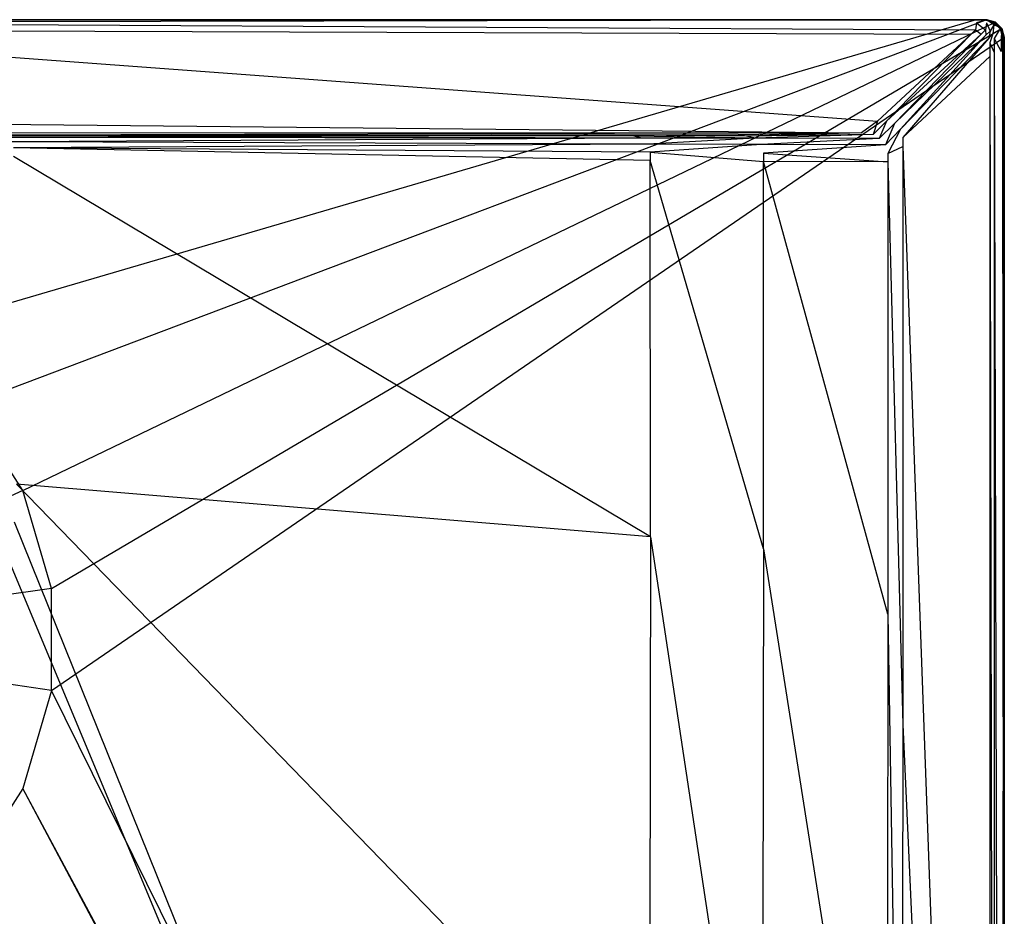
# Model space of a CAD drawing. Extents: x 0 to 0.9, y -0.9 to 0.
# Tile 7 of 7: x 0.561 to 0.9, y -0.308 to 0. Entities that reach past the tile are written whole.
import ezdxf

# ---------------------------------------------------------------- set-up
doc = ezdxf.new("R2010")
doc.units = 0
doc.layers.add('L1_WANNE_N_UDA9090ARA115V___0__', color=7, linetype='CONTINUOUS')

msp = doc.modelspace()

# ---------------------------------------------------------------- linework, layer by layer
at = {"layer": 'L1_WANNE_N_UDA9090ARA115V___0__', "color": 8}
for points, invisible_edges in [([(0.45, 0, 0.00238), (0.890241, 0, 0.000587), (0.45, 0, 0.000587), (0.45, 0, 0.00238)], 13), ([(0.890241, 0, 0.000587), (0.45, 0, 0.00238), (0.890264, 0, 0.002422), (0.890241, 0, 0.000587)], 14), ([(0.45, 0, 0.000587), (0.889601, -0.00017, 0.000587), (0.45, -0.000161, 0.000587), (0.45, 0, 0.000587)], 13), ([(0.889601, -0.00017, 0.000587), (0.45, 0, 0.000587), (0.890241, 0, 0.000587), (0.889601, -0.00017, 0.000587)], 14), ([(0.45, 0, 0.010307), (0.890264, 0, 0.002422), (0.45, 0, 0.00238), (0.45, 0, 0.010307)], 13), ([(0.890264, 0, 0.002422), (0.45, 0, 0.010307), (0.890556, 0, 0.01089), (0.890264, 0, 0.002422)], 14), ([(0.45, -0.001026, 0.014095), (0.890592, 0, 0.011911), (0.45, 0, 0.011911), (0.45, -0.001026, 0.014095)], 13), ([(0.890592, 0, 0.011911), (0.45, -0.001026, 0.014095), (0.890456, -0.001038, 0.014095), (0.890592, 0, 0.011911)], 14), ([(0.45, 0, 0.011911), (0.890556, 0, 0.01089), (0.45, 0, 0.010307), (0.45, 0, 0.011911)], 13), ([(0.890556, 0, 0.01089), (0.45, 0, 0.011911), (0.890592, 0, 0.011911), (0.890556, 0, 0.01089)], 14), ([(0.890241, 0, 0.000587), (0.893404, -0.000197, 0.000587), (0.889601, -0.00017, 0.000587), (0.890241, 0, 0.000587)], 13), ([(0.890264, 0, 0.002422), (0.893992, 0, 0.000587), (0.890241, 0, 0.000587), (0.890264, 0, 0.002422)], 13), ([(0.893404, -0.000197, 0.000587), (0.890241, 0, 0.000587), (0.893992, 0, 0.000587), (0.893404, -0.000197, 0.000587)], 14), ([(0.893992, 0, 0.000587), (0.890264, 0, 0.002422), (0.893992, 0, 0.002423), (0.893992, 0, 0.000587)], 14), ([(0.890556, 0, 0.01089), (0.893992, 0, 0.002423), (0.890264, 0, 0.002422), (0.890556, 0, 0.01089)], 13), ([(0.890456, -0.001038, 0.014095), (0.893992, 0, 0.011911), (0.890592, 0, 0.011911), (0.890456, -0.001038, 0.014095)], 13), ([(0.893992, 0, 0.011911), (0.890456, -0.001038, 0.014095), (0.893856, -0.001038, 0.014095), (0.893992, 0, 0.011911)], 14), ([(0.893992, 0, 0.002423), (0.890556, 0, 0.01089), (0.893992, 0, 0.010895), (0.893992, 0, 0.002423)], 14), ([(0.890592, 0, 0.011911), (0.893992, 0, 0.010895), (0.890556, 0, 0.01089), (0.890592, 0, 0.011911)], 13), ([(0.893992, 0, 0.010895), (0.890592, 0, 0.011911), (0.893992, 0, 0.011911), (0.893992, 0, 0.010895)], 14), ([(0.893992, 0, 0.000587), (0.89645, -0.001041, 0.000587), (0.893404, -0.000197, 0.000587), (0.893992, 0, 0.000587)], 13), ([(0.89644, -0.001767, 0.014095), (0.893992, 0, 0.011911), (0.893856, -0.001038, 0.014095), (0.89644, -0.001767, 0.014095)], 14), ([(0.893992, 0, 0.010895), (0.896996, -0.000804, 0.002423), (0.893992, 0, 0.002423), (0.893992, 0, 0.010895)], 13), ([(0.896996, -0.000804, 0.002423), (0.893992, 0, 0.010895), (0.896996, -0.000804, 0.010895), (0.896996, -0.000804, 0.002423)], 14), ([(0.89645, -0.001041, 0.000587), (0.893992, 0, 0.000587), (0.896996, -0.000804, 0.000587), (0.89645, -0.001041, 0.000587)], 14), ([(0.893992, 0, 0.011911), (0.896996, -0.000804, 0.010895), (0.893992, 0, 0.010895), (0.893992, 0, 0.011911)], 13), ([(0.896996, -0.000804, 0.010895), (0.893992, 0, 0.011911), (0.896996, -0.000804, 0.011911), (0.896996, -0.000804, 0.010895)], 14), ([(0.89644, -0.001767, 0.014095), (0.896996, -0.000804, 0.011911), (0.893992, 0, 0.011911), (0.89644, -0.001767, 0.014095)], 14), ([(0.893992, 0, 0.002423), (0.896996, -0.000804, 0.000587), (0.893992, 0, 0.000587), (0.893992, 0, 0.002423)], 13), ([(0.896996, -0.000804, 0.000587), (0.893992, 0, 0.002423), (0.896996, -0.000804, 0.002423), (0.896996, -0.000804, 0.000587)], 14), ([(0.484774, -0.094893, 0.000587), (0.45, -0.000161, 0.000587), (0.889601, -0.00017, 0.000587), (0.484774, -0.094893, 0.000587)], 14), ([(0.890134, -0.003502, 0.015), (0.45, -0.001026, 0.014095), (0.45, -0.003502, 0.015), (0.890134, -0.003502, 0.015)], 13), ([(0.45, -0.001026, 0.014095), (0.890134, -0.003502, 0.015), (0.890456, -0.001038, 0.014095), (0.45, -0.001026, 0.014095)], 14), ([(0.889601, -0.00017, 0.000587), (0.51673, -0.109477, 0.000587), (0.484774, -0.094893, 0.000587), (0.889601, -0.00017, 0.000587)], 13), ([(0.51673, -0.109477, 0.000587), (0.889601, -0.00017, 0.000587), (0.893404, -0.000197, 0.000587), (0.51673, -0.109477, 0.000587)], 14), ([(0.893404, -0.000197, 0.000587), (0.54328, -0.132466, 0.000587), (0.51673, -0.109477, 0.000587), (0.893404, -0.000197, 0.000587)], 13), ([(0.54328, -0.132466, 0.000587), (0.893404, -0.000197, 0.000587), (0.89645, -0.001041, 0.000587), (0.54328, -0.132466, 0.000587)], 14), ([(0.89645, -0.001041, 0.000587), (0.562274, -0.161999, 0.000587), (0.54328, -0.132466, 0.000587), (0.89645, -0.001041, 0.000587)], 13), ([(0.562274, -0.161999, 0.000587), (0.89645, -0.001041, 0.000587), (0.898679, -0.003287, 0.000587), (0.562274, -0.161999, 0.000587)], 14), ([(0.898679, -0.003287, 0.000587), (0.572171, -0.195682, 0.000587), (0.562274, -0.161999, 0.000587), (0.898679, -0.003287, 0.000587)], 13), ([(0.572171, -0.195682, 0.000587), (0.898679, -0.003287, 0.000587), (0.8995, -0.006344, 0.000587), (0.572171, -0.195682, 0.000587)], 14), ([(0.893531, -0.003502, 0.015), (0.890456, -0.001038, 0.014095), (0.890134, -0.003502, 0.015), (0.893531, -0.003502, 0.015)], 13), ([(0.890456, -0.001038, 0.014095), (0.893531, -0.003502, 0.015), (0.893856, -0.001038, 0.014095), (0.890456, -0.001038, 0.014095)], 14), ([(0.895182, -0.003944, 0.015), (0.893856, -0.001038, 0.014095), (0.893531, -0.003502, 0.015), (0.895182, -0.003944, 0.015)], 13), ([(0.893856, -0.001038, 0.014095), (0.895182, -0.003944, 0.015), (0.89644, -0.001767, 0.014095), (0.893856, -0.001038, 0.014095)], 14), ([(0.896053, -0.004814, 0.015), (0.89644, -0.001767, 0.014095), (0.895182, -0.003944, 0.015), (0.896053, -0.004814, 0.015)], 13), ([(0.89644, -0.001767, 0.014095), (0.896053, -0.004814, 0.015), (0.898231, -0.003558, 0.014095), (0.89644, -0.001767, 0.014095)], 14), ([(0.89644, -0.001767, 0.014095), (0.899195, -0.003002, 0.011911), (0.896996, -0.000804, 0.011911), (0.89644, -0.001767, 0.014095)], 13), ([(0.899195, -0.003002, 0.011911), (0.89644, -0.001767, 0.014095), (0.898231, -0.003558, 0.014095), (0.899195, -0.003002, 0.011911)], 14), ([(0.896996, -0.000804, 0.000587), (0.898679, -0.003287, 0.000587), (0.89645, -0.001041, 0.000587), (0.896996, -0.000804, 0.000587)], 13), ([(0.896996, -0.000804, 0.010895), (0.899195, -0.003002, 0.002423), (0.896996, -0.000804, 0.002423), (0.896996, -0.000804, 0.010895)], 13), ([(0.899195, -0.003002, 0.002423), (0.896996, -0.000804, 0.010895), (0.899195, -0.003002, 0.010895), (0.899195, -0.003002, 0.002423)], 14), ([(0.898679, -0.003287, 0.000587), (0.896996, -0.000804, 0.000587), (0.899195, -0.003002, 0.000587), (0.898679, -0.003287, 0.000587)], 14), ([(0.896996, -0.000804, 0.011911), (0.899195, -0.003002, 0.010895), (0.896996, -0.000804, 0.010895), (0.896996, -0.000804, 0.011911)], 13), ([(0.899195, -0.003002, 0.010895), (0.896996, -0.000804, 0.011911), (0.899195, -0.003002, 0.011911), (0.899195, -0.003002, 0.010895)], 14), ([(0.896996, -0.000804, 0.002423), (0.899195, -0.003002, 0.000587), (0.896996, -0.000804, 0.000587), (0.896996, -0.000804, 0.002423)], 13), ([(0.899195, -0.003002, 0.000587), (0.896996, -0.000804, 0.002423), (0.899195, -0.003002, 0.002423), (0.899195, -0.003002, 0.000587)], 14), ([(0.899195, -0.003002, 0.011911), (0.898231, -0.003558, 0.014095), (0.898961, -0.00614, 0.014095), (0.899195, -0.003002, 0.011911)], 14), ([(0.899195, -0.003002, 0.000587), (0.8995, -0.006344, 0.000587), (0.898679, -0.003287, 0.000587), (0.899195, -0.003002, 0.000587)], 13), ([(0.899195, -0.003002, 0.011911), (0.898961, -0.00614, 0.014095), (0.9, -0.006003, 0.011911), (0.899195, -0.003002, 0.011911)], 14), ([(0.9, -0.006003, 0.002423), (0.899195, -0.003002, 0.010895), (0.9, -0.006003, 0.010895), (0.9, -0.006003, 0.002423)], 13), ([(0.899195, -0.003002, 0.010895), (0.9, -0.006003, 0.002423), (0.899195, -0.003002, 0.002423), (0.899195, -0.003002, 0.010895)], 14), ([(0.8995, -0.006344, 0.000587), (0.899195, -0.003002, 0.000587), (0.9, -0.006003, 0.000587), (0.8995, -0.006344, 0.000587)], 14), ([(0.9, -0.006003, 0.010895), (0.899195, -0.003002, 0.011911), (0.9, -0.006003, 0.011911), (0.9, -0.006003, 0.010895)], 13), ([(0.899195, -0.003002, 0.011911), (0.9, -0.006003, 0.010895), (0.899195, -0.003002, 0.010895), (0.899195, -0.003002, 0.011911)], 14), ([(0.899195, -0.003002, 0.000587), (0.9, -0.006003, 0.002423), (0.9, -0.006003, 0.000587), (0.899195, -0.003002, 0.000587)], 13), ([(0.9, -0.006003, 0.002423), (0.899195, -0.003002, 0.000587), (0.899195, -0.003002, 0.002423), (0.9, -0.006003, 0.002423)], 14), ([(0.888608, -0.004922, 0.015), (0.45, -0.003502, 0.015), (0.45, -0.004922, 0.015), (0.888608, -0.004922, 0.015)], 13), ([(0.45, -0.003502, 0.015), (0.888608, -0.004922, 0.015), (0.890134, -0.003502, 0.015), (0.45, -0.003502, 0.015)], 14), ([(0.856337, -0.03495, 0.015), (0.45, -0.004922, 0.015), (0.45, -0.03495, 0.015), (0.856337, -0.03495, 0.015)], 13), ([(0.45, -0.004922, 0.015), (0.856337, -0.03495, 0.015), (0.888608, -0.004922, 0.015), (0.45, -0.004922, 0.015)], 14), ([(0.8995, -0.006344, 0.000587), (0.572171, -0.230788, 0.000587), (0.572171, -0.195682, 0.000587), (0.8995, -0.006344, 0.000587)], 13), ([(0.572171, -0.230788, 0.000587), (0.8995, -0.006344, 0.000587), (0.8995, -0.011183, 0.000587), (0.572171, -0.230788, 0.000587)], 14), ([(0.85944, -0.03495, 0.015), (0.888608, -0.004922, 0.015), (0.856337, -0.03495, 0.015), (0.85944, -0.03495, 0.015)], 13), ([(0.888608, -0.004922, 0.015), (0.85944, -0.03495, 0.015), (0.891992, -0.004922, 0.015), (0.888608, -0.004922, 0.015)], 14), ([(0.862256, -0.035704, 0.015), (0.891992, -0.004922, 0.015), (0.85944, -0.03495, 0.015), (0.862256, -0.035704, 0.015)], 13), ([(0.891992, -0.004922, 0.015), (0.862256, -0.035704, 0.015), (0.893696, -0.005378, 0.015), (0.891992, -0.004922, 0.015)], 14), ([(0.86427, -0.037717, 0.015), (0.893696, -0.005378, 0.015), (0.862256, -0.035704, 0.015), (0.86427, -0.037717, 0.015)], 13), ([(0.893696, -0.005378, 0.015), (0.86427, -0.037717, 0.015), (0.894618, -0.0063, 0.015), (0.893696, -0.005378, 0.015)], 14), ([(0.865025, -0.040531, 0.015), (0.894618, -0.0063, 0.015), (0.86427, -0.037717, 0.015), (0.865025, -0.040531, 0.015)], 13), ([(0.894618, -0.0063, 0.015), (0.865025, -0.040531, 0.015), (0.895075, -0.008002, 0.015), (0.894618, -0.0063, 0.015)], 14), ([(0.891992, -0.004922, 0.015), (0.890134, -0.003502, 0.015), (0.888608, -0.004922, 0.015), (0.891992, -0.004922, 0.015)], 13), ([(0.890134, -0.003502, 0.015), (0.891992, -0.004922, 0.015), (0.893531, -0.003502, 0.015), (0.890134, -0.003502, 0.015)], 14), ([(0.893696, -0.005378, 0.015), (0.893531, -0.003502, 0.015), (0.891992, -0.004922, 0.015), (0.893696, -0.005378, 0.015)], 13), ([(0.893531, -0.003502, 0.015), (0.893696, -0.005378, 0.015), (0.895182, -0.003944, 0.015), (0.893531, -0.003502, 0.015)], 14), ([(0.894618, -0.0063, 0.015), (0.895182, -0.003944, 0.015), (0.893696, -0.005378, 0.015), (0.894618, -0.0063, 0.015)], 13), ([(0.895182, -0.003944, 0.015), (0.894618, -0.0063, 0.015), (0.896053, -0.004814, 0.015), (0.895182, -0.003944, 0.015)], 14), ([(0.895075, -0.008002, 0.015), (0.896053, -0.004814, 0.015), (0.894618, -0.0063, 0.015), (0.895075, -0.008002, 0.015)], 13), ([(0.896053, -0.004814, 0.015), (0.895075, -0.008002, 0.015), (0.896496, -0.006464, 0.015), (0.896053, -0.004814, 0.015)], 14), ([(0.895075, -0.008002, 0.015), (0.896496, -0.011243, 0.015), (0.896496, -0.006464, 0.015), (0.895075, -0.008002, 0.015)], 14), ([(0.896496, -0.006464, 0.015), (0.898231, -0.003558, 0.014095), (0.896053, -0.004814, 0.015), (0.896496, -0.006464, 0.015)], 13), ([(0.898231, -0.003558, 0.014095), (0.896496, -0.006464, 0.015), (0.898961, -0.00614, 0.014095), (0.898231, -0.003558, 0.014095)], 14), ([(0.896496, -0.006464, 0.015), (0.898961, -0.010922, 0.014095), (0.898961, -0.00614, 0.014095), (0.896496, -0.006464, 0.015)], 14), ([(0.898961, -0.010922, 0.014095), (0.896496, -0.006464, 0.015), (0.896496, -0.011243, 0.015), (0.898961, -0.010922, 0.014095)], 13), ([(0.898961, -0.00614, 0.014095), (0.9, -0.010787, 0.011911), (0.9, -0.006003, 0.011911), (0.898961, -0.00614, 0.014095)], 14), ([(0.9, -0.010787, 0.011911), (0.898961, -0.00614, 0.014095), (0.898961, -0.010922, 0.014095), (0.9, -0.010787, 0.011911)], 13), ([(0.9, -0.006003, 0.000587), (0.8995, -0.011183, 0.000587), (0.8995, -0.006344, 0.000587), (0.9, -0.006003, 0.000587)], 13), ([(0.8995, -0.011183, 0.000587), (0.9, -0.006003, 0.000587), (0.9, -0.010787, 0.000587), (0.8995, -0.011183, 0.000587)], 14), ([(0.9, -0.006003, 0.000587), (0.9, -0.010787, 0.002423), (0.9, -0.010787, 0.000587), (0.9, -0.006003, 0.000587)], 13), ([(0.9, -0.010787, 0.002423), (0.9, -0.006003, 0.000587), (0.9, -0.006003, 0.002423), (0.9, -0.010787, 0.002423)], 14), ([(0.9, -0.010787, 0.002423), (0.9, -0.006003, 0.010895), (0.9, -0.010787, 0.010895), (0.9, -0.010787, 0.002423)], 13), ([(0.9, -0.006003, 0.010895), (0.9, -0.010787, 0.002423), (0.9, -0.006003, 0.002423), (0.9, -0.006003, 0.010895)], 14), ([(0.9, -0.010787, 0.010895), (0.9, -0.006003, 0.011911), (0.9, -0.010787, 0.011911), (0.9, -0.010787, 0.010895)], 13), ([(0.9, -0.006003, 0.011911), (0.9, -0.010787, 0.010895), (0.9, -0.006003, 0.010895), (0.9, -0.006003, 0.011911)], 14), ([(0.865025, -0.040531, 0.015), (0.895075, -0.012622, 0.015), (0.895075, -0.008002, 0.015), (0.865025, -0.040531, 0.015)], 14), ([(0.896496, -0.011243, 0.015), (0.895075, -0.008002, 0.015), (0.895075, -0.012622, 0.015), (0.896496, -0.011243, 0.015)], 13), ([(0.899482, -0.893045, 0.000587), (0.572171, -0.230788, 0.000587), (0.8995, -0.011183, 0.000587), (0.899482, -0.893045, 0.000587)], 14), ([(0.865025, -0.043637, 0.015), (0.895075, -0.868849, 0.015), (0.895075, -0.012622, 0.015), (0.865025, -0.043637, 0.015)], 14), ([(0.895075, -0.012622, 0.015), (0.865025, -0.040531, 0.015), (0.865025, -0.043637, 0.015), (0.895075, -0.012622, 0.015)], 13), ([(0.895075, -0.012622, 0.015), (0.896496, -0.893536, 0.015), (0.896496, -0.011243, 0.015), (0.895075, -0.012622, 0.015)], 14), ([(0.896496, -0.893536, 0.015), (0.895075, -0.012622, 0.015), (0.895075, -0.868849, 0.015), (0.896496, -0.893536, 0.015)], 13), ([(0.896496, -0.011243, 0.015), (0.898961, -0.89386, 0.014095), (0.898961, -0.010922, 0.014095), (0.896496, -0.011243, 0.015)], 14), ([(0.898961, -0.89386, 0.014095), (0.896496, -0.011243, 0.015), (0.896496, -0.893536, 0.015), (0.898961, -0.89386, 0.014095)], 13), ([(0.9, -0.010787, 0.011911), (0.898961, -0.89386, 0.014095), (0.9, -0.893997, 0.011911), (0.9, -0.010787, 0.011911)], 13), ([(0.898961, -0.89386, 0.014095), (0.9, -0.010787, 0.011911), (0.898961, -0.010922, 0.014095), (0.898961, -0.89386, 0.014095)], 14), ([(0.8995, -0.011183, 0.000587), (0.9, -0.893997, 0.000587), (0.899482, -0.893045, 0.000587), (0.8995, -0.011183, 0.000587)], 13), ([(0.9, -0.893997, 0.000587), (0.8995, -0.011183, 0.000587), (0.9, -0.010787, 0.000587), (0.9, -0.893997, 0.000587)], 14), ([(0.9, -0.893997, 0.000587), (0.9, -0.010787, 0.002423), (0.9, -0.893997, 0.002423), (0.9, -0.893997, 0.000587)], 13), ([(0.9, -0.010787, 0.002423), (0.9, -0.893997, 0.000587), (0.9, -0.010787, 0.000587), (0.9, -0.010787, 0.002423)], 14), ([(0.9, -0.893997, 0.002423), (0.9, -0.010787, 0.010895), (0.9, -0.893997, 0.010895), (0.9, -0.893997, 0.002423)], 13), ([(0.9, -0.010787, 0.010895), (0.9, -0.893997, 0.002423), (0.9, -0.010787, 0.002423), (0.9, -0.010787, 0.010895)], 14), ([(0.9, -0.893997, 0.010895), (0.9, -0.010787, 0.011911), (0.9, -0.893997, 0.011911), (0.9, -0.893997, 0.010895)], 13), ([(0.9, -0.010787, 0.011911), (0.9, -0.893997, 0.010895), (0.9, -0.010787, 0.010895), (0.9, -0.010787, 0.011911)], 14), ([(0.850886, -0.03895, 0.015), (0.45, -0.03495, 0.015), (0.45, -0.039053, 0.015), (0.850886, -0.03895, 0.015)], 13), ([(0.45, -0.03495, 0.015), (0.850886, -0.03895, 0.015), (0.856337, -0.03495, 0.015), (0.45, -0.03495, 0.015)], 14), ([(0.854857, -0.039455, 0.015), (0.856337, -0.03495, 0.015), (0.850886, -0.03895, 0.015), (0.854857, -0.039455, 0.015)], 13), ([(0.856946, -0.040826, 0.015), (0.85944, -0.03495, 0.015), (0.854857, -0.039455, 0.015), (0.856946, -0.040826, 0.015)], 13), ([(0.856337, -0.03495, 0.015), (0.854857, -0.039455, 0.015), (0.85944, -0.03495, 0.015), (0.856337, -0.03495, 0.015)], 14), ([(0.85944, -0.03495, 0.015), (0.856946, -0.040826, 0.015), (0.862256, -0.035704, 0.015), (0.85944, -0.03495, 0.015)], 14), ([(0.859145, -0.043023, 0.015), (0.862256, -0.035704, 0.015), (0.856946, -0.040826, 0.015), (0.859145, -0.043023, 0.015)], 13), ([(0.862256, -0.035704, 0.015), (0.859145, -0.043023, 0.015), (0.86427, -0.037717, 0.015), (0.862256, -0.035704, 0.015)], 14), ([(0.850886, -0.03895, 0.015), (0.45, -0.040021, 0.014383), (0.808376, -0.039654, 0.014877), (0.850886, -0.03895, 0.015)], 14), ([(0.850886, -0.03895, 0.015), (0.45, -0.039053, 0.015), (0.45, -0.040021, 0.014383), (0.850886, -0.03895, 0.015)], 14), ([(0.808376, -0.039654, 0.014877), (0.45, -0.040021, 0.013096), (0.770013, -0.03972, 0.013438), (0.808376, -0.039654, 0.014877)], 14), ([(0.808376, -0.039654, 0.014877), (0.45, -0.040021, 0.014383), (0.45, -0.040021, 0.013096), (0.808376, -0.039654, 0.014877)], 14), ([(0.770013, -0.03972, 0.013438), (0.45, -0.040021, 0.008166), (0.554011, -0.040007, 0.007682), (0.770013, -0.03972, 0.013438)], 14), ([(0.770013, -0.03972, 0.013438), (0.45, -0.040021, 0.013096), (0.45, -0.040021, 0.008166), (0.770013, -0.03972, 0.013438)], 14), ([(0.772551, -0.040021, 0.013335), (0.770013, -0.03972, 0.013438), (0.554011, -0.040007, 0.007682), (0.772551, -0.040021, 0.013335)], 14), ([(0.772551, -0.040021, 0.013335), (0.554011, -0.040007, 0.007682), (0.55495, -0.040021, 0.006639), (0.772551, -0.040021, 0.013335)], 14), ([(0.775322, -0.040763, 0.013274), (0.55495, -0.040021, 0.006639), (0.557004, -0.040571, 0.00631), (0.775322, -0.040763, 0.013274)], 14), ([(0.775322, -0.040763, 0.013274), (0.772551, -0.040021, 0.013335), (0.55495, -0.040021, 0.006639), (0.775322, -0.040763, 0.013274)], 14), ([(0.558508, -0.042074, 0.006327), (0.775322, -0.040763, 0.013274), (0.557004, -0.040571, 0.00631), (0.558508, -0.042074, 0.006327)], 13), ([(0.811282, -0.040021, 0.014877), (0.808376, -0.039654, 0.014877), (0.770013, -0.03972, 0.013438), (0.811282, -0.040021, 0.014877)], 14), ([(0.811282, -0.040021, 0.014877), (0.770013, -0.03972, 0.013438), (0.772551, -0.040021, 0.013335), (0.811282, -0.040021, 0.014877)], 14), ([(0.814219, -0.040808, 0.014878), (0.772551, -0.040021, 0.013335), (0.775322, -0.040763, 0.013274), (0.814219, -0.040808, 0.014878)], 14), ([(0.814219, -0.040808, 0.014878), (0.811282, -0.040021, 0.014877), (0.772551, -0.040021, 0.013335), (0.814219, -0.040808, 0.014878)], 14), ([(0.811282, -0.040021, 0.014877), (0.850886, -0.03895, 0.015), (0.808376, -0.039654, 0.014877), (0.811282, -0.040021, 0.014877)], 13), ([(0.850886, -0.03895, 0.015), (0.811282, -0.040021, 0.014877), (0.854857, -0.039455, 0.015), (0.850886, -0.03895, 0.015)], 14), ([(0.814219, -0.040808, 0.014878), (0.854857, -0.039455, 0.015), (0.811282, -0.040021, 0.014877), (0.814219, -0.040808, 0.014878)], 13), ([(0.854857, -0.039455, 0.015), (0.814219, -0.040808, 0.014878), (0.856946, -0.040826, 0.015), (0.854857, -0.039455, 0.015)], 14), ([(0.859949, -0.046025, 0.015), (0.86427, -0.037717, 0.015), (0.859145, -0.043023, 0.015), (0.859949, -0.046025, 0.015)], 13), ([(0.86427, -0.037717, 0.015), (0.859949, -0.046025, 0.015), (0.865025, -0.040531, 0.015), (0.86427, -0.037717, 0.015)], 14), ([(0.859949, -0.046025, 0.015), (0.865025, -0.043637, 0.015), (0.865025, -0.040531, 0.015), (0.859949, -0.046025, 0.015)], 14), ([(0.775322, -0.040763, 0.013274), (0.558508, -0.042074, 0.006327), (0.777351, -0.042791, 0.013278), (0.775322, -0.040763, 0.013274)], 14), ([(0.559058, -0.044127, 0.006341), (0.777351, -0.042791, 0.013278), (0.558508, -0.042074, 0.006327), (0.559058, -0.044127, 0.006341)], 13), ([(0.777351, -0.042791, 0.013278), (0.559058, -0.044127, 0.006341), (0.778094, -0.04556, 0.013282), (0.777351, -0.042791, 0.013278)], 14), ([(0.777351, -0.042791, 0.013278), (0.814219, -0.040808, 0.014878), (0.775322, -0.040763, 0.013274), (0.777351, -0.042791, 0.013278)], 13), ([(0.814219, -0.040808, 0.014878), (0.777351, -0.042791, 0.013278), (0.816368, -0.042956, 0.01488), (0.814219, -0.040808, 0.014878)], 14), ([(0.778094, -0.04556, 0.013282), (0.816368, -0.042956, 0.01488), (0.777351, -0.042791, 0.013278), (0.778094, -0.04556, 0.013282)], 13), ([(0.816368, -0.042956, 0.01488), (0.778094, -0.04556, 0.013282), (0.817155, -0.04589, 0.014881), (0.816368, -0.042956, 0.01488)], 14), ([(0.816368, -0.042956, 0.01488), (0.856946, -0.040826, 0.015), (0.814219, -0.040808, 0.014878), (0.816368, -0.042956, 0.01488)], 13), ([(0.856946, -0.040826, 0.015), (0.816368, -0.042956, 0.01488), (0.859145, -0.043023, 0.015), (0.856946, -0.040826, 0.015)], 14), ([(0.817155, -0.04589, 0.014881), (0.859145, -0.043023, 0.015), (0.816368, -0.042956, 0.01488), (0.817155, -0.04589, 0.014881)], 13), ([(0.859145, -0.043023, 0.015), (0.817155, -0.04589, 0.014881), (0.859949, -0.046025, 0.015), (0.859145, -0.043023, 0.015)], 14), ([(0.859949, -0.048875, 0.015), (0.865025, -0.24252, 0.015), (0.865025, -0.043637, 0.015), (0.859949, -0.048875, 0.015)], 14), ([(0.865025, -0.043637, 0.015), (0.859949, -0.046025, 0.015), (0.859949, -0.048875, 0.015), (0.865025, -0.043637, 0.015)], 13), ([(0.895075, -0.868849, 0.015), (0.865025, -0.043637, 0.015), (0.865025, -0.24252, 0.015), (0.895075, -0.868849, 0.015)], 13), ([(0.778094, -0.048423, 0.013289), (0.559058, -0.044127, 0.006341), (0.559058, -0.047029, 0.006374), (0.778094, -0.048423, 0.013289)], 14), ([(0.778094, -0.04556, 0.013282), (0.559058, -0.044127, 0.006341), (0.778094, -0.048423, 0.013289), (0.778094, -0.04556, 0.013282)], 14), ([(0.778286, -0.177926, 0.013588), (0.559058, -0.047029, 0.006374), (0.560088, -0.159825, 0.007582), (0.778286, -0.177926, 0.013588)], 14), ([(0.778286, -0.177926, 0.013588), (0.778094, -0.048423, 0.013289), (0.559058, -0.047029, 0.006374), (0.778286, -0.177926, 0.013588)], 14), ([(0.817155, -0.048745, 0.014883), (0.778094, -0.04556, 0.013282), (0.778094, -0.048423, 0.013289), (0.817155, -0.048745, 0.014883)], 13), ([(0.778094, -0.04556, 0.013282), (0.817155, -0.048745, 0.014883), (0.817155, -0.04589, 0.014881), (0.778094, -0.04556, 0.013282)], 14), ([(0.859949, -0.048875, 0.015), (0.817155, -0.04589, 0.014881), (0.817155, -0.048745, 0.014883), (0.859949, -0.048875, 0.015)], 13), ([(0.817155, -0.04589, 0.014881), (0.859949, -0.048875, 0.015), (0.859949, -0.046025, 0.015), (0.817155, -0.04589, 0.014881)], 14), ([(0.817155, -0.182097, 0.014972), (0.778094, -0.048423, 0.013289), (0.778286, -0.177926, 0.013588), (0.817155, -0.182097, 0.014972)], 14), ([(0.817155, -0.182097, 0.014972), (0.817155, -0.048745, 0.014883), (0.778094, -0.048423, 0.013289), (0.817155, -0.182097, 0.014972)], 14), ([(0.859949, -0.204529, 0.015), (0.817155, -0.048745, 0.014883), (0.817155, -0.182097, 0.014972), (0.859949, -0.204529, 0.015)], 14), ([(0.859949, -0.048875, 0.015), (0.817155, -0.048745, 0.014883), (0.859949, -0.204529, 0.015), (0.859949, -0.048875, 0.015)], 14), ([(0.865025, -0.24252, 0.015), (0.859949, -0.048875, 0.015), (0.859949, -0.204529, 0.015), (0.865025, -0.24252, 0.015)], 13), ([(0.562274, -0.161999, 0.000587), (0.45, -0.213235), (0.54328, -0.132466, 0.000587), (0.562274, -0.161999, 0.000587)], 14), ([(0.572171, -0.195682, 0.000587), (0.45, -0.213235), (0.562274, -0.161999, 0.000587), (0.572171, -0.195682, 0.000587)], 14), ([(0.777862, -0.384085, 0.013591), (0.560088, -0.159825, 0.007582), (0.559439, -0.172879, 0.007595), (0.777862, -0.384085, 0.013591)], 14), ([(0.778286, -0.177926, 0.013588), (0.560088, -0.159825, 0.007582), (0.777862, -0.384085, 0.013591), (0.778286, -0.177926, 0.013588)], 14), ([(0.779628, -0.71949, 0.013595), (0.559439, -0.172879, 0.007595), (0.557403, -0.185961, 0.007611), (0.779628, -0.71949, 0.013595)], 14), ([(0.779628, -0.71949, 0.013595), (0.777862, -0.384085, 0.013591), (0.559439, -0.172879, 0.007595), (0.779628, -0.71949, 0.013595)], 14), ([(0.816782, -0.432747, 0.014973), (0.778286, -0.177926, 0.013588), (0.777862, -0.384085, 0.013591), (0.816782, -0.432747, 0.014973)], 13), ([(0.778286, -0.177926, 0.013588), (0.816782, -0.432747, 0.014973), (0.817155, -0.182097, 0.014972), (0.778286, -0.177926, 0.013588)], 14), ([(0.859588, -0.452263, 0.015), (0.817155, -0.182097, 0.014972), (0.816782, -0.432747, 0.014973), (0.859588, -0.452263, 0.015)], 13), ([(0.817155, -0.182097, 0.014972), (0.859588, -0.452263, 0.015), (0.859949, -0.204529, 0.015), (0.817155, -0.182097, 0.014972)], 14), ([(0.779628, -0.71949, 0.013595), (0.557403, -0.185961, 0.007611), (0.525934, -0.719968, 0.013608), (0.779628, -0.71949, 0.013595)], 14), ([(0.572171, -0.230788, 0.000587), (0.45, -0.213235), (0.572171, -0.195682, 0.000587), (0.572171, -0.230788, 0.000587)], 14), ([(0.864652, -0.499947, 0.015), (0.859949, -0.204529, 0.015), (0.859588, -0.452263, 0.015), (0.864652, -0.499947, 0.015)], 13), ([(0.859949, -0.204529, 0.015), (0.864652, -0.499947, 0.015), (0.865025, -0.24252, 0.015), (0.859949, -0.204529, 0.015)], 14), ([(0.572171, -0.230788, 0.000587), (0.562274, -0.264471, 0.000587), (0.45, -0.213235), (0.572171, -0.230788, 0.000587)], 14), ([(0.562274, -0.264471, 0.000587), (0.54328, -0.294004, 0.000587), (0.45, -0.213235), (0.562274, -0.264471, 0.000587)], 14), ([(0.572171, -0.230788, 0.000587), (0.899482, -0.893045, 0.000587), (0.562274, -0.264471, 0.000587), (0.572171, -0.230788, 0.000587)], 13), ([(0.894635, -0.881837, 0.015), (0.865025, -0.24252, 0.015), (0.864652, -0.499947, 0.015), (0.894635, -0.881837, 0.015)], 13), ([(0.865025, -0.24252, 0.015), (0.894635, -0.881837, 0.015), (0.895075, -0.868849, 0.015), (0.865025, -0.24252, 0.015)], 14), ([(0.562274, -0.264471, 0.000587), (0.898645, -0.896094, 0.000587), (0.54328, -0.294004, 0.000587), (0.562274, -0.264471, 0.000587)], 13), ([(0.898645, -0.896094, 0.000587), (0.562274, -0.264471, 0.000587), (0.899482, -0.893045, 0.000587), (0.898645, -0.896094, 0.000587)], 14), ([(0.54328, -0.294004, 0.000587), (0.896402, -0.898329, 0.000587), (0.51673, -0.316993, 0.000587), (0.54328, -0.294004, 0.000587)], 13), ([(0.896402, -0.898329, 0.000587), (0.54328, -0.294004, 0.000587), (0.898645, -0.896094, 0.000587), (0.896402, -0.898329, 0.000587)], 14)]:
    msp.add_3dface(points, dxfattribs=dict(at, invisible_edges=invisible_edges))

doc.saveas('drawing.dxf')
